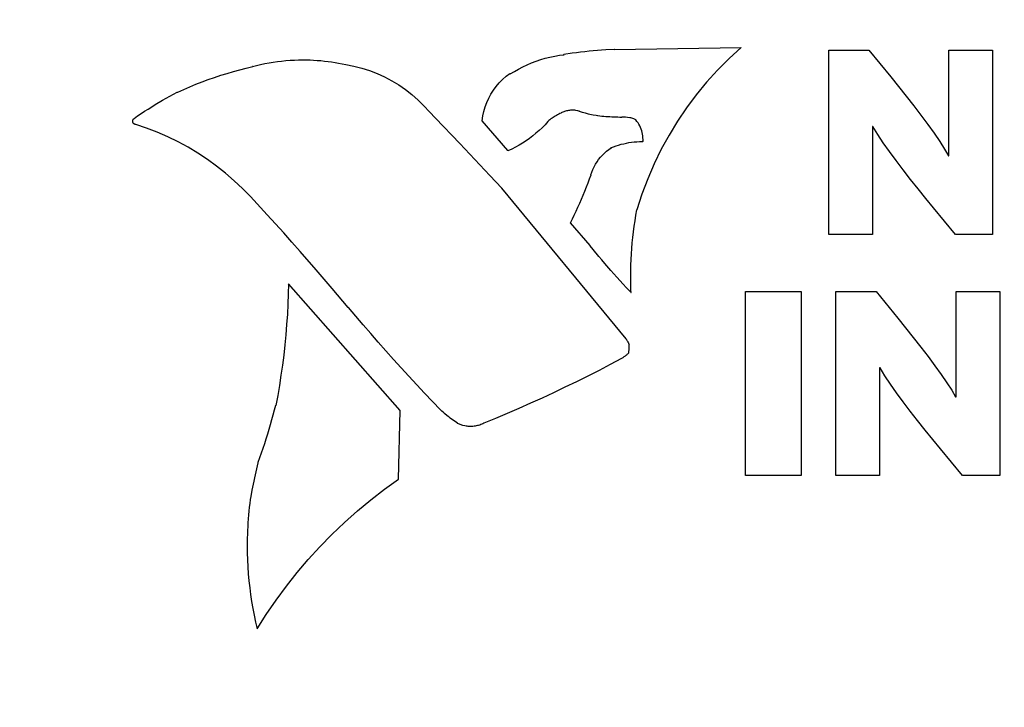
# Model space of a CAD drawing. Header units: inches. Extents: x 0.2 to 16.8, y 0.1 to 10.8.
# Tile 14 of 36: x 4.103 to 4.376, y 7.388 to 7.578. Entities that reach past the tile are written whole.
import ezdxf

# ---------------------------------------------------------------- set-up
doc = ezdxf.new("R2010")
doc.units = ezdxf.units.IN
doc.header["$LTSCALE"] = 0.935
doc.header["$MEASUREMENT"] = 0
doc.layers.get('0').update_dxf_attribs({"linetype": 'CONTINUOUS'})
doc.layers.add('DIMENSIONS', color=7, linetype='CONTINUOUS')
doc.styles.get("Standard").update_dxf_attribs({"font": 'txt', "width": 0.8})
doc.dimstyles.new('DIMSTYLE_1', dxfattribs={"dimtxt": 0.125, "dimasz": 0.18, "dimexe": 0.18, "dimexo": 0.0625, "dimgap": 0.09, "dimtad": 0, "dimtih": 1, "dimtoh": 1, "dimdec": 3, "dimzin": 4, "dimdsep": 46, "dimtxsty": 'STANDARD', "dimblk": '_FILLED', "dimblk1": '_FILLED', "dimblk2": '_FILLED', "dimcen": 0.09, "dimadec": 0, "dimazin": 0, "dimtp": 0.001, "dimtm": 0.001, "dimtfac": 1, "dimtdec": 3, "dimtofl": 0, "dimtmove": 0, "dimatfit": 3, "dimldrblk": '_FILLED', "dimfxl": 1, "dimtolj": 1, "dimtzin": 4, "dimarcsym": 0})

# ---------------------------------------------------------------- blocks, each defined once
blk = doc.blocks.new('*D5')
at = {"layer": 'DIMENSIONS', "color": 2, "linetype": 'CONTINUOUS'}
blk.add_line((4.25283, 4.9519), (2.61883, 4.9519), dxfattribs=at)
at = {"layer": 'DIMENSIONS', "color": 2, "linetype": 'CONTINUOUS', "width": 0.8}
for s, p in [('[', (1.85633, 4.8894)), (']', (2.45633, 4.8894)), ('2.804', (1.23133, 4.8894)), ('71.23', (1.95633, 4.8894)), ('-', (1.13133, 4.8894))]:
    blk.add_text(s, height=0.125, dxfattribs=at).set_placement(p)
blk = doc.blocks.new('_FILLED')
at = {"color": 0, "linetype": 'BYBLOCK'}
blk.add_solid([(0, 0), (-1, 0.1736), (-1, -0.1736)], dxfattribs=at)
blk = doc.blocks.new('*D10')
at = {"layer": 'DIMENSIONS', "color": 2, "linetype": 'CONTINUOUS'}
blk.add_line((4.50033, 6.43964), (4.50033, 8.56589), dxfattribs=at)
at = {"layer": 'DIMENSIONS', "color": 2, "linetype": 'CONTINUOUS', "width": 0.8}
for s, p in [(']', (4.56283, 10.05339)), ('22.86', (4.56283, 9.55339)), ('[', (4.56283, 9.45339)), ('.900', (4.56283, 8.92839)), ('3X ', (4.56283, 8.62839))]:
    blk.add_text(s, height=0.125, rotation=90, dxfattribs=at).set_placement(p)
blk = doc.blocks.new('*D11')
at = {"layer": 'DIMENSIONS', "color": 2, "linetype": 'CONTINUOUS'}
blk.add_line((4.04004, 6.046), (4.04004, 8.56589), dxfattribs=at)
at = {"layer": 'DIMENSIONS', "color": 2, "linetype": 'CONTINUOUS', "width": 0.8}
for s, p in [(']', (4.10254, 10.05339)), ('11.17', (4.10254, 9.55339)), ('[', (4.10254, 9.45339)), ('.440', (4.10254, 8.92839)), ('2X ', (4.10254, 8.62839))]:
    blk.add_text(s, height=0.125, rotation=90, dxfattribs=at).set_placement(p)
blk = doc.blocks.new('*D12')
at = {"layer": 'DIMENSIONS', "color": 2, "linetype": 'CONTINUOUS'}
blk.add_line((4.04004, 5.99664), (4.04004, 8.56589), dxfattribs=at)
at = {"layer": 'DIMENSIONS', "color": 2, "linetype": 'CONTINUOUS', "width": 0.8}
for s, p in [(']', (4.10254, 10.05339)), ('11.17', (4.10254, 9.55339)), ('[', (4.10254, 9.45339)), ('.440', (4.10254, 8.92839)), ('2X ', (4.10254, 8.62839))]:
    blk.add_text(s, height=0.125, rotation=90, dxfattribs=at).set_placement(p)
blk = doc.blocks.new('*D15')
at = {"layer": 'DIMENSIONS', "color": 2, "linetype": 'CONTINUOUS'}
blk.add_line((4.96062, 5.99664), (4.96062, 8.56589), dxfattribs=at)
at = {"layer": 'DIMENSIONS', "color": 2, "linetype": 'CONTINUOUS', "width": 0.8}
for s, p in [(']', (5.02312, 10.15339)), ('34.55', (5.02312, 9.65339)), ('[', (5.02312, 9.55339)), ('1.360', (5.02312, 8.92839)), ('2X ', (5.02312, 8.62839))]:
    blk.add_text(s, height=0.125, rotation=90, dxfattribs=at).set_placement(p)
blk = doc.blocks.new('*D19')
at = {"layer": 'DIMENSIONS', "color": 2, "linetype": 'CONTINUOUS'}
blk.add_line((4.25283, 5.48339), (2.61883, 5.48339), dxfattribs=at)
at = {"layer": 'DIMENSIONS', "color": 2, "linetype": 'CONTINUOUS', "width": 0.8}
for s, p in [('[', (1.85633, 5.42089)), (']', (2.45633, 5.42089)), ('2.273', (1.23133, 5.42089)), ('57.73', (1.95633, 5.42089)), ('-', (1.13133, 5.42089))]:
    blk.add_text(s, height=0.125, dxfattribs=at).set_placement(p)
blk = doc.blocks.new('*D20')
at = {"layer": 'DIMENSIONS', "color": 2, "linetype": 'CONTINUOUS'}
blk.add_line((4.25283, 6.01489), (2.61883, 6.01489), dxfattribs=at)
at = {"layer": 'DIMENSIONS', "color": 2, "linetype": 'CONTINUOUS', "width": 0.8}
for s, p in [('[', (1.85633, 5.95239)), (']', (2.45633, 5.95239)), ('1.742', (1.23133, 5.95239)), ('44.23', (1.95633, 5.95239)), ('-', (1.13133, 5.95239))]:
    blk.add_text(s, height=0.125, dxfattribs=at).set_placement(p)

msp = doc.modelspace()

# ---------------------------------------------------------------- linework, layer by layer
at = {"color": 7, "linetype": 'CONTINUOUS'}
for p, q in [((4.25979, 7.56922), (4.26095, 7.56934)), ((4.26095, 7.56934), (4.26211, 7.56945)), ((4.26211, 7.56945), (4.26328, 7.56955)), ((4.26328, 7.56955), (4.26444, 7.56964)), ((4.26444, 7.56964), (4.26561, 7.56971)), ((4.26561, 7.56971), (4.26795, 7.56983)), ((4.26795, 7.56983), (4.26803, 7.56973)), ((4.26803, 7.56973), (4.30312, 7.57033)), ((4.30312, 7.57033), (4.29977, 7.56727)), ((4.32742, 7.51852), (4.32742, 7.56956)), ((4.32742, 7.56956), (4.33858, 7.56956)), ((4.33858, 7.56956), (4.34462, 7.56215)), ((4.36076, 7.54033), (4.36076, 7.56956)), ((4.36076, 7.56956), (4.37286, 7.56956)), ((4.37286, 7.56956), (4.37286, 7.51852)), ((4.1757, 7.56656), (4.17687, 7.56668)), ((4.17687, 7.56668), (4.17805, 7.56677)), ((4.17805, 7.56677), (4.17923, 7.56683)), ((4.17923, 7.56683), (4.18041, 7.56687)), ((4.18041, 7.56687), (4.18159, 7.56688)), ((4.18159, 7.56688), (4.18259, 7.56688)), ((4.18259, 7.56688), (4.18359, 7.56685)), ((4.18359, 7.56685), (4.18458, 7.5668)), ((4.18458, 7.5668), (4.18558, 7.56674)), ((4.18558, 7.56674), (4.18657, 7.56666)), ((4.18657, 7.56666), (4.18757, 7.56656)), ((4.24628, 7.56652), (4.24754, 7.56695)), ((4.24754, 7.56695), (4.24882, 7.56732)), ((4.24882, 7.56732), (4.25011, 7.56765)), ((4.25011, 7.56765), (4.25142, 7.56793)), ((4.25142, 7.56793), (4.25274, 7.56815)), ((4.25274, 7.56815), (4.25407, 7.56832)), ((4.25399, 7.56846), (4.2563, 7.5688)), ((4.25407, 7.56832), (4.25399, 7.56846)), ((4.2563, 7.5688), (4.25746, 7.56895)), ((4.25746, 7.56895), (4.25862, 7.56909)), ((4.25862, 7.56909), (4.25979, 7.56922)), ((4.29977, 7.56727), (4.29658, 7.56406)), ((4.16234, 7.56365), (4.16411, 7.56413)), ((4.16411, 7.56413), (4.16589, 7.56458)), ((4.16589, 7.56458), (4.16767, 7.565)), ((4.16759, 7.56504), (4.16873, 7.56533)), ((4.16767, 7.565), (4.16759, 7.56504)), ((4.16873, 7.56533), (4.16988, 7.5656)), ((4.16988, 7.5656), (4.17104, 7.56584)), ((4.17104, 7.56584), (4.1722, 7.56606)), ((4.1722, 7.56606), (4.17336, 7.56625)), ((4.17336, 7.56625), (4.17453, 7.56642)), ((4.17453, 7.56642), (4.1757, 7.56656)), ((4.18757, 7.56656), (4.18856, 7.56644)), ((4.18856, 7.56644), (4.18954, 7.5663)), ((4.18954, 7.5663), (4.19053, 7.56615)), ((4.19053, 7.56615), (4.19151, 7.56597)), ((4.19151, 7.56597), (4.19249, 7.56578)), ((4.19249, 7.56578), (4.19347, 7.56557)), ((4.19347, 7.56557), (4.19347, 7.5656)), ((4.19347, 7.5656), (4.19572, 7.56516)), ((4.19572, 7.56516), (4.19793, 7.5646)), ((4.19793, 7.5646), (4.20009, 7.5639)), ((4.20009, 7.5639), (4.2022, 7.56309)), ((4.24026, 7.56367), (4.24142, 7.56434)), ((4.24142, 7.56434), (4.2426, 7.56496)), ((4.2426, 7.56496), (4.24381, 7.56553)), ((4.24381, 7.56553), (4.24503, 7.56605)), ((4.24503, 7.56605), (4.24628, 7.56652)), ((4.29658, 7.56406), (4.29356, 7.56071)), ((4.15364, 7.56079), (4.15536, 7.56142)), ((4.15536, 7.56142), (4.15709, 7.56203)), ((4.15709, 7.56203), (4.15883, 7.5626)), ((4.15883, 7.5626), (4.16058, 7.56314)), ((4.16058, 7.56314), (4.16234, 7.56365)), ((4.2022, 7.56309), (4.20426, 7.56215)), ((4.20426, 7.56215), (4.20626, 7.5611)), ((4.23606, 7.56053), (4.23698, 7.56146)), ((4.23698, 7.56146), (4.23796, 7.56232)), ((4.23796, 7.56232), (4.23902, 7.56311)), ((4.23902, 7.56311), (4.23912, 7.56297)), ((4.23912, 7.56297), (4.24026, 7.56367)), ((4.34462, 7.56215), (4.34676, 7.5595)), ((4.14687, 7.55795), (4.14854, 7.5587)), ((4.14854, 7.5587), (4.15023, 7.55943)), ((4.15023, 7.55943), (4.15193, 7.56012)), ((4.15193, 7.56012), (4.15364, 7.56079)), ((4.20626, 7.5611), (4.20819, 7.55993)), ((4.20819, 7.55993), (4.21005, 7.55865)), ((4.21005, 7.55865), (4.21184, 7.55726)), ((4.23375, 7.55741), (4.23445, 7.5585)), ((4.23445, 7.5585), (4.23522, 7.55954)), ((4.23522, 7.55954), (4.23606, 7.56053)), ((4.29356, 7.56071), (4.2907, 7.55723)), ((4.34676, 7.5595), (4.34889, 7.55682)), ((4.14066, 7.55449), (4.14268, 7.55569)), ((4.14268, 7.55569), (4.14369, 7.55627)), ((4.14369, 7.55627), (4.14574, 7.55741)), ((4.14574, 7.55741), (4.14677, 7.55796)), ((4.14677, 7.55796), (4.14687, 7.55795)), ((4.21184, 7.55726), (4.21354, 7.55576)), ((4.21354, 7.55576), (4.21516, 7.55416)), ((4.2326, 7.55509), (4.23314, 7.55627)), ((4.23314, 7.55627), (4.23375, 7.55741)), ((4.2907, 7.55723), (4.288, 7.55363)), ((4.34889, 7.55682), (4.35099, 7.55415)), ((4.13769, 7.55263), (4.13867, 7.55326)), ((4.13867, 7.55326), (4.13967, 7.55388)), ((4.13967, 7.55388), (4.14066, 7.55449)), ((4.21516, 7.55416), (4.21669, 7.55245)), ((4.23179, 7.55262), (4.23215, 7.55387)), ((4.23215, 7.55387), (4.2326, 7.55509)), ((4.288, 7.55363), (4.28548, 7.5499)), ((4.35099, 7.55415), (4.35301, 7.55152)), ((4.13444, 7.55019), (4.13447, 7.55026)), ((4.13447, 7.55026), (4.13451, 7.55033)), ((4.13451, 7.55033), (4.13455, 7.5504)), ((4.13455, 7.5504), (4.1346, 7.55046)), ((4.1346, 7.55046), (4.13465, 7.55052)), ((4.13465, 7.55052), (4.1347, 7.55057)), ((4.1347, 7.55057), (4.13476, 7.55062)), ((4.13476, 7.55062), (4.13482, 7.55066)), ((4.13477, 7.55068), (4.13573, 7.55134)), ((4.13482, 7.55066), (4.13477, 7.55068)), ((4.13573, 7.55134), (4.13671, 7.55199)), ((4.13671, 7.55199), (4.13769, 7.55263)), ((4.21669, 7.55245), (4.21671, 7.55244)), ((4.21671, 7.55244), (4.21838, 7.55069)), ((4.21838, 7.55069), (4.22508, 7.54367)), ((4.23133, 7.55002), (4.23151, 7.55133)), ((4.23151, 7.55133), (4.23179, 7.55262)), ((4.2501, 7.55028), (4.24982, 7.55005)), ((4.25038, 7.5505), (4.2501, 7.55028)), ((4.25068, 7.55072), (4.25038, 7.5505)), ((4.25098, 7.55093), (4.25068, 7.55072)), ((4.25128, 7.55113), (4.25098, 7.55093)), ((4.25159, 7.55132), (4.25128, 7.55113)), ((4.25191, 7.5515), (4.25159, 7.55132)), ((4.25223, 7.55167), (4.25191, 7.5515)), ((4.25255, 7.55183), (4.25223, 7.55167)), ((4.25288, 7.55198), (4.25255, 7.55183)), ((4.25322, 7.55213), (4.25288, 7.55198)), ((4.25343, 7.55228), (4.25319, 7.55216)), ((4.25319, 7.55216), (4.25322, 7.55213)), ((4.25368, 7.55239), (4.25343, 7.55228)), ((4.25393, 7.55249), (4.25368, 7.55239)), ((4.25419, 7.55258), (4.25393, 7.55249)), ((4.25445, 7.55266), (4.25419, 7.55258)), ((4.25471, 7.55273), (4.25445, 7.55266)), ((4.25498, 7.55279), (4.25471, 7.55273)), ((4.25524, 7.55284), (4.25498, 7.55279)), ((4.25551, 7.55288), (4.25524, 7.55284)), ((4.25578, 7.55291), (4.25551, 7.55288)), ((4.25632, 7.55293), (4.25578, 7.55291)), ((4.25649, 7.55293), (4.25632, 7.55293)), ((4.25699, 7.5529), (4.25649, 7.55293)), ((4.25732, 7.55286), (4.25699, 7.5529)), ((4.25781, 7.55277), (4.25732, 7.55286)), ((4.25813, 7.55269), (4.25781, 7.55277)), ((4.25829, 7.55264), (4.25813, 7.55269)), ((4.2583, 7.5526), (4.25829, 7.55264)), ((4.25912, 7.55232), (4.2583, 7.5526)), ((4.25953, 7.55219), (4.25912, 7.55232)), ((4.25995, 7.55207), (4.25953, 7.55219)), ((4.26078, 7.55185), (4.25995, 7.55207)), ((4.2612, 7.55175), (4.26078, 7.55185)), ((4.26163, 7.55166), (4.2612, 7.55175)), ((4.26205, 7.55158), (4.26163, 7.55166)), ((4.26291, 7.55144), (4.26205, 7.55158)), ((4.26334, 7.55138), (4.26291, 7.55144)), ((4.26335, 7.55134), (4.26334, 7.55138)), ((4.26391, 7.55129), (4.26335, 7.55134)), ((4.26446, 7.55123), (4.26391, 7.55129)), ((4.26502, 7.55119), (4.26446, 7.55123)), ((4.26557, 7.55114), (4.26502, 7.55119)), ((4.26613, 7.5511), (4.26557, 7.55114)), ((4.26669, 7.55107), (4.26613, 7.5511)), ((4.26724, 7.55103), (4.26669, 7.55107)), ((4.2678, 7.55101), (4.26724, 7.55103)), ((4.26835, 7.55098), (4.2678, 7.55101)), ((4.26891, 7.55096), (4.26835, 7.55098)), ((4.26947, 7.55095), (4.26891, 7.55096)), ((4.27002, 7.55093), (4.26947, 7.55095)), ((4.27005, 7.55103), (4.27002, 7.55093)), ((4.27043, 7.55103), (4.27005, 7.55103)), ((4.27104, 7.55101), (4.27043, 7.55103)), ((4.27164, 7.55095), (4.27104, 7.55101)), ((4.27223, 7.55085), (4.27164, 7.55095)), ((4.27253, 7.55078), (4.27223, 7.55085)), ((4.27311, 7.55062), (4.27253, 7.55078)), ((4.27339, 7.55052), (4.27311, 7.55062)), ((4.27396, 7.5503), (4.27339, 7.55052)), ((4.27394, 7.55022), (4.27396, 7.5503)), ((4.35301, 7.55152), (4.35491, 7.54897)), ((4.13439, 7.54997), (4.1344, 7.55004)), ((4.13439, 7.54989), (4.13439, 7.54997)), ((4.1344, 7.54977), (4.13439, 7.54989)), ((4.1344, 7.55004), (4.13442, 7.55012)), ((4.13442, 7.54966), (4.1344, 7.54977)), ((4.13442, 7.55012), (4.13444, 7.55019)), ((4.13445, 7.54955), (4.13442, 7.54966)), ((4.1345, 7.54945), (4.13445, 7.54955)), ((4.13456, 7.54936), (4.1345, 7.54945)), ((4.13464, 7.54927), (4.13456, 7.54936)), ((4.13472, 7.5492), (4.13464, 7.54927)), ((4.13481, 7.54913), (4.13472, 7.5492)), ((4.1349, 7.54908), (4.13481, 7.54913)), ((4.13501, 7.54904), (4.1349, 7.54908)), ((4.13512, 7.54901), (4.13501, 7.54904)), ((4.13523, 7.54898), (4.13512, 7.54901)), ((4.13825, 7.54796), (4.13523, 7.54898)), ((4.14121, 7.54682), (4.13825, 7.54796)), ((4.23842, 7.54174), (4.23133, 7.55002)), ((4.24795, 7.54809), (4.24711, 7.5473)), ((4.24876, 7.54891), (4.24795, 7.54809)), ((4.24954, 7.54977), (4.24876, 7.54891)), ((4.24982, 7.55005), (4.24954, 7.54981)), ((4.24954, 7.54981), (4.24954, 7.54977)), ((4.27425, 7.54983), (4.27394, 7.55022)), ((4.27454, 7.54943), (4.27425, 7.54983)), ((4.2748, 7.54902), (4.27454, 7.54943)), ((4.27503, 7.54859), (4.2748, 7.54902)), ((4.27523, 7.54815), (4.27503, 7.54859)), ((4.27542, 7.5477), (4.27523, 7.54815)), ((4.27557, 7.54724), (4.27542, 7.5477)), ((4.28548, 7.5499), (4.28314, 7.54606)), ((4.33953, 7.54841), (4.33953, 7.51852)), ((4.33968, 7.54841), (4.33953, 7.54841)), ((4.34101, 7.54622), (4.33968, 7.54841)), ((4.35491, 7.54897), (4.35666, 7.54654)), ((4.14412, 7.54555), (4.14121, 7.54682)), ((4.14697, 7.54416), (4.14412, 7.54555)), ((4.24443, 7.54511), (4.24349, 7.54445)), ((4.24535, 7.54581), (4.24443, 7.54511)), ((4.24624, 7.54654), (4.24535, 7.54581)), ((4.24711, 7.5473), (4.24624, 7.54654)), ((4.27569, 7.54677), (4.27557, 7.54724)), ((4.27579, 7.5463), (4.27569, 7.54677)), ((4.27586, 7.54581), (4.27579, 7.5463)), ((4.27591, 7.54532), (4.27586, 7.54581)), ((4.27592, 7.54483), (4.27591, 7.54532)), ((4.27592, 7.54477), (4.27592, 7.54483)), ((4.27592, 7.5446), (4.27592, 7.54477)), ((4.28314, 7.54606), (4.28098, 7.54211)), ((4.34254, 7.54391), (4.34101, 7.54622)), ((4.35666, 7.54654), (4.35822, 7.54427)), ((4.14975, 7.54265), (4.14697, 7.54416)), ((4.15247, 7.54102), (4.14975, 7.54265)), ((4.22508, 7.54367), (4.23341, 7.53487)), ((4.2395, 7.54213), (4.23845, 7.54164)), ((4.24053, 7.54266), (4.2395, 7.54213)), ((4.24153, 7.54322), (4.24053, 7.54266)), ((4.24252, 7.54382), (4.24153, 7.54322)), ((4.24349, 7.54445), (4.24252, 7.54382)), ((4.2658, 7.54157), (4.26643, 7.54206)), ((4.26643, 7.54206), (4.26709, 7.54251)), ((4.26704, 7.54255), (4.26773, 7.54282)), ((4.26709, 7.54251), (4.26704, 7.54255)), ((4.26773, 7.54282), (4.26844, 7.54306)), ((4.26844, 7.54306), (4.26914, 7.54328)), ((4.26914, 7.54328), (4.26986, 7.54348)), ((4.26986, 7.54348), (4.27058, 7.54366)), ((4.27058, 7.54366), (4.2713, 7.54381)), ((4.2713, 7.54381), (4.27203, 7.54394)), ((4.27203, 7.54394), (4.27276, 7.54405)), ((4.27276, 7.54405), (4.2735, 7.54413)), ((4.2735, 7.54413), (4.27424, 7.54419)), ((4.27424, 7.54419), (4.27498, 7.54422)), ((4.27498, 7.54422), (4.27572, 7.54423)), ((4.27572, 7.54423), (4.27587, 7.54423)), ((4.27587, 7.54423), (4.2759, 7.54415)), ((4.2759, 7.54427), (4.27591, 7.54432)), ((4.2759, 7.54421), (4.2759, 7.54427)), ((4.2759, 7.54415), (4.2759, 7.54421)), ((4.27591, 7.54449), (4.27592, 7.54455)), ((4.27591, 7.54444), (4.27591, 7.54449)), ((4.27591, 7.54432), (4.27591, 7.54444)), ((4.27592, 7.54455), (4.27592, 7.5446)), ((4.28098, 7.54211), (4.279, 7.53806)), ((4.34425, 7.54148), (4.34254, 7.54391)), ((4.35822, 7.54427), (4.35954, 7.54218)), ((4.35954, 7.54218), (4.3606, 7.54033)), ((4.15511, 7.53929), (4.15247, 7.54102)), ((4.23845, 7.54164), (4.23842, 7.54174)), ((4.26361, 7.53928), (4.26411, 7.5399)), ((4.26411, 7.5399), (4.26464, 7.54049)), ((4.26464, 7.54049), (4.2652, 7.54104)), ((4.2652, 7.54104), (4.2658, 7.54157)), ((4.34609, 7.53896), (4.34425, 7.54148)), ((4.3606, 7.54033), (4.36076, 7.54033)), ((4.15768, 7.53743), (4.15511, 7.53929)), ((4.16017, 7.53547), (4.15768, 7.53743)), ((4.26203, 7.53654), (4.26236, 7.53726)), ((4.26236, 7.53726), (4.26274, 7.53796)), ((4.26274, 7.53796), (4.26316, 7.53863)), ((4.26316, 7.53863), (4.26361, 7.53928)), ((4.279, 7.53806), (4.27722, 7.53392)), ((4.34805, 7.53639), (4.34609, 7.53896)), ((4.16257, 7.5334), (4.16017, 7.53547)), ((4.23341, 7.53487), (4.23674, 7.53133)), ((4.26068, 7.53279), (4.26111, 7.53392)), ((4.26111, 7.53392), (4.26153, 7.53505)), ((4.26148, 7.53504), (4.26173, 7.5358)), ((4.26153, 7.53505), (4.26148, 7.53504)), ((4.26173, 7.5358), (4.26203, 7.53654)), ((4.27722, 7.53392), (4.27562, 7.52968)), ((4.35009, 7.53377), (4.34805, 7.53639)), ((4.16489, 7.53123), (4.16257, 7.5334)), ((4.16712, 7.52895), (4.16489, 7.53123)), ((4.23674, 7.53133), (4.2367, 7.53129)), ((4.2367, 7.53129), (4.27119, 7.48955)), ((4.25978, 7.53054), (4.26023, 7.53166)), ((4.26023, 7.53166), (4.26068, 7.53279)), ((4.3522, 7.53114), (4.35009, 7.53377)), ((4.35433, 7.52851), (4.3522, 7.53114)), ((4.16709, 7.52902), (4.16712, 7.52895)), ((4.1717, 7.52399), (4.16709, 7.52902)), ((4.25884, 7.5283), (4.25932, 7.52942)), ((4.25932, 7.52942), (4.25978, 7.53054)), ((4.27562, 7.52968), (4.27423, 7.52537)), ((4.35646, 7.52591), (4.35433, 7.52851)), ((4.25736, 7.52498), (4.25787, 7.52608)), ((4.25787, 7.52608), (4.25836, 7.52719)), ((4.25836, 7.52719), (4.25884, 7.5283)), ((4.36258, 7.51852), (4.35646, 7.52591)), ((4.17399, 7.52146), (4.1717, 7.52399)), ((4.25632, 7.52279), (4.25684, 7.52389)), ((4.25684, 7.52389), (4.25736, 7.52498)), ((4.27387, 7.52382), (4.27362, 7.5223)), ((4.27415, 7.52534), (4.27387, 7.52382)), ((4.27423, 7.52537), (4.27415, 7.52534)), ((4.17627, 7.51892), (4.17399, 7.52146)), ((4.25578, 7.52171), (4.25632, 7.52279)), ((4.26123, 7.51544), (4.25578, 7.52171)), ((4.2734, 7.52077), (4.27319, 7.51925)), ((4.27362, 7.5223), (4.2734, 7.52077)), ((4.17855, 7.51637), (4.17627, 7.51892)), ((4.27301, 7.51771), (4.27286, 7.51618)), ((4.27319, 7.51925), (4.27301, 7.51771)), ((4.33953, 7.51852), (4.32742, 7.51852)), ((4.37286, 7.51852), (4.36258, 7.51852)), ((4.18081, 7.51381), (4.17855, 7.51637)), ((4.26126, 7.51534), (4.26123, 7.51544)), ((4.26206, 7.51436), (4.26126, 7.51534)), ((4.27286, 7.51618), (4.27272, 7.51464)), ((4.18529, 7.50867), (4.18081, 7.51381)), ((4.26369, 7.5124), (4.26206, 7.51436)), ((4.26451, 7.51143), (4.26369, 7.5124)), ((4.27262, 7.5131), (4.27253, 7.51156)), ((4.27272, 7.51464), (4.27262, 7.5131)), ((4.26533, 7.51047), (4.26451, 7.51143)), ((4.267, 7.50855), (4.26533, 7.51047)), ((4.27247, 7.51002), (4.27244, 7.50848)), ((4.27253, 7.51156), (4.27247, 7.51002)), ((4.18974, 7.50349), (4.18529, 7.50867)), ((4.26869, 7.50665), (4.267, 7.50855)), ((4.27041, 7.50477), (4.26869, 7.50665)), ((4.27244, 7.50848), (4.27242, 7.50693)), ((4.27242, 7.50693), (4.27242, 7.50656)), ((4.27242, 7.50656), (4.27243, 7.50618)), ((4.1776, 7.50487), (4.17753, 7.50204)), ((4.20854, 7.46972), (4.1776, 7.50487)), ((4.27127, 7.50384), (4.27041, 7.50477)), ((4.27263, 7.50243), (4.27127, 7.50384)), ((4.27243, 7.50618), (4.27244, 7.50543)), ((4.27244, 7.50543), (4.27244, 7.50505)), ((4.27244, 7.50505), (4.27246, 7.5043)), ((4.27246, 7.5043), (4.27248, 7.50355)), ((4.17753, 7.50204), (4.17742, 7.49921)), ((4.19414, 7.49827), (4.18974, 7.50349)), ((4.27248, 7.50355), (4.27249, 7.50318)), ((4.27249, 7.50318), (4.27252, 7.50243)), ((4.27252, 7.50243), (4.27263, 7.50243)), ((4.30438, 7.45168), (4.30438, 7.50272)), ((4.30438, 7.50272), (4.31977, 7.50272)), ((4.31977, 7.50272), (4.31977, 7.45168)), ((4.3294, 7.45168), (4.3294, 7.50272)), ((4.3294, 7.50272), (4.34055, 7.50272)), ((4.34055, 7.50272), (4.3466, 7.49531)), ((4.36273, 7.47349), (4.36273, 7.50272)), ((4.36273, 7.50272), (4.37484, 7.50272)), ((4.37484, 7.50272), (4.37484, 7.45168)), ((4.17742, 7.49921), (4.17728, 7.49638)), ((4.17728, 7.49638), (4.17709, 7.49355)), ((4.1942, 7.49829), (4.19414, 7.49827)), ((4.19832, 7.49345), (4.1942, 7.49829)), ((4.17709, 7.49355), (4.17685, 7.49073)), ((4.2004, 7.49104), (4.19832, 7.49345)), ((4.3466, 7.49531), (4.34873, 7.49266)), ((4.17685, 7.49073), (4.17658, 7.48791)), ((4.20249, 7.48865), (4.2004, 7.49104)), ((4.34873, 7.49266), (4.35087, 7.48998)), ((4.17658, 7.48791), (4.17627, 7.4851)), ((4.2046, 7.48627), (4.20249, 7.48865)), ((4.27119, 7.48955), (4.27122, 7.48955)), ((4.27122, 7.48955), (4.2713, 7.48943)), ((4.2713, 7.48943), (4.27138, 7.48931)), ((4.27138, 7.48931), (4.27145, 7.48919)), ((4.27145, 7.48919), (4.27153, 7.48906)), ((4.27153, 7.48906), (4.2716, 7.48894)), ((4.2716, 7.48894), (4.27167, 7.48882)), ((4.27167, 7.48882), (4.27174, 7.48869)), ((4.27174, 7.48869), (4.27181, 7.48856)), ((4.27181, 7.48856), (4.27188, 7.48844)), ((4.27188, 7.48844), (4.27194, 7.48831)), ((4.27194, 7.48831), (4.27201, 7.48818)), ((4.27196, 7.48811), (4.27197, 7.48797)), ((4.27207, 7.48805), (4.27196, 7.48811)), ((4.27197, 7.48797), (4.27198, 7.4879)), ((4.27198, 7.4879), (4.27198, 7.48784)), ((4.27198, 7.48784), (4.27199, 7.4877)), ((4.27199, 7.4877), (4.272, 7.48763)), ((4.272, 7.48763), (4.272, 7.48757)), ((4.272, 7.48757), (4.272, 7.48743)), ((4.272, 7.48743), (4.272, 7.48736)), ((4.27201, 7.48818), (4.27207, 7.48805)), ((4.35087, 7.48998), (4.35297, 7.48731)), ((4.17627, 7.4851), (4.17592, 7.48229)), ((4.20672, 7.4839), (4.2046, 7.48627)), ((4.27081, 7.4847), (4.27064, 7.48459)), ((4.27098, 7.48483), (4.27081, 7.4847)), ((4.27114, 7.48495), (4.27098, 7.48483)), ((4.2713, 7.48508), (4.27114, 7.48495)), ((4.27146, 7.48521), (4.2713, 7.48508)), ((4.27162, 7.48535), (4.27146, 7.48521)), ((4.27177, 7.48549), (4.27162, 7.48535)), ((4.27192, 7.48563), (4.27177, 7.48549)), ((4.2719, 7.48592), (4.27187, 7.48565)), ((4.27187, 7.48565), (4.27192, 7.48563)), ((4.27192, 7.48606), (4.2719, 7.48592)), ((4.27194, 7.4862), (4.27192, 7.48606)), ((4.27195, 7.48633), (4.27194, 7.4862)), ((4.27197, 7.48647), (4.27195, 7.48633)), ((4.27198, 7.48661), (4.27197, 7.48647)), ((4.27199, 7.48674), (4.27198, 7.48661)), ((4.272, 7.48702), (4.27199, 7.48688)), ((4.27199, 7.48688), (4.27199, 7.48674)), ((4.272, 7.48736), (4.272, 7.48729)), ((4.272, 7.48729), (4.272, 7.48716)), ((4.272, 7.48716), (4.272, 7.48702)), ((4.35297, 7.48731), (4.35499, 7.48468)), ((4.17592, 7.48229), (4.17552, 7.47949)), ((4.20886, 7.48155), (4.20672, 7.4839)), ((4.26684, 7.48248), (4.26372, 7.48086)), ((4.26994, 7.48413), (4.26684, 7.48248)), ((4.27012, 7.48425), (4.26994, 7.48415)), ((4.26994, 7.48415), (4.26994, 7.48413)), ((4.2703, 7.48436), (4.27012, 7.48425)), ((4.27047, 7.48447), (4.2703, 7.48436)), ((4.27064, 7.48459), (4.27047, 7.48447)), ((4.35499, 7.48468), (4.35689, 7.48213)), ((4.35689, 7.48213), (4.35864, 7.4797)), ((4.17552, 7.47949), (4.17508, 7.47669)), ((4.211, 7.47921), (4.20886, 7.48155)), ((4.26059, 7.47927), (4.25744, 7.4777)), ((4.26372, 7.48086), (4.26059, 7.47927)), ((4.3415, 7.48157), (4.3415, 7.45168)), ((4.34165, 7.48157), (4.3415, 7.48157)), ((4.34298, 7.47938), (4.34165, 7.48157)), ((4.34452, 7.47707), (4.34298, 7.47938)), ((4.35864, 7.4797), (4.3602, 7.47743)), ((4.17508, 7.47669), (4.17461, 7.4739)), ((4.21317, 7.47688), (4.211, 7.47921)), ((4.21534, 7.47456), (4.21317, 7.47688)), ((4.25744, 7.4777), (4.25428, 7.47617)), ((4.34622, 7.47464), (4.34452, 7.47707)), ((4.3602, 7.47743), (4.36152, 7.47534)), ((4.17461, 7.4739), (4.17409, 7.47111)), ((4.21753, 7.47225), (4.21534, 7.47456)), ((4.25111, 7.47466), (4.24792, 7.47318)), ((4.25428, 7.47617), (4.25111, 7.47466)), ((4.34806, 7.47212), (4.34622, 7.47464)), ((4.36152, 7.47534), (4.36258, 7.47349)), ((4.17397, 7.47113), (4.17363, 7.46979)), ((4.17409, 7.47111), (4.17397, 7.47113)), ((4.21973, 7.46996), (4.21753, 7.47225)), ((4.24472, 7.47173), (4.2415, 7.47031)), ((4.24792, 7.47318), (4.24472, 7.47173)), ((4.35002, 7.46955), (4.34806, 7.47212)), ((4.36258, 7.47349), (4.36273, 7.47349)), ((4.17329, 7.46845), (4.17293, 7.46712)), ((4.17363, 7.46979), (4.17329, 7.46845)), ((4.20815, 7.45072), (4.20854, 7.46972)), ((4.21973, 7.46991), (4.21973, 7.46996)), ((4.2201, 7.46957), (4.21973, 7.46991)), ((4.22048, 7.46923), (4.2201, 7.46957)), ((4.22086, 7.4689), (4.22048, 7.46923)), ((4.22163, 7.46826), (4.22086, 7.4689)), ((4.23827, 7.46892), (4.23503, 7.46756)), ((4.2415, 7.47031), (4.23827, 7.46892)), ((4.35207, 7.46693), (4.35002, 7.46955)), ((4.17255, 7.46579), (4.17216, 7.46446)), ((4.17293, 7.46712), (4.17255, 7.46579)), ((4.22203, 7.46795), (4.22163, 7.46826)), ((4.22242, 7.46764), (4.22203, 7.46795)), ((4.22283, 7.46734), (4.22242, 7.46764)), ((4.22323, 7.46704), (4.22283, 7.46734)), ((4.22364, 7.46675), (4.22323, 7.46704)), ((4.22406, 7.46647), (4.22364, 7.46675)), ((4.22448, 7.46619), (4.22406, 7.46647)), ((4.2245, 7.46616), (4.22448, 7.46619)), ((4.22507, 7.4659), (4.2245, 7.46616)), ((4.22565, 7.46568), (4.22507, 7.4659)), ((4.22595, 7.46559), (4.22565, 7.46568)), ((4.22655, 7.46545), (4.22595, 7.46559)), ((4.23032, 7.46561), (4.23001, 7.46553)), ((4.23062, 7.46571), (4.23032, 7.46561)), ((4.23093, 7.46582), (4.23062, 7.46571)), ((4.23123, 7.46594), (4.23093, 7.46582)), ((4.23152, 7.46607), (4.23123, 7.46594)), ((4.23181, 7.46622), (4.23152, 7.46607)), ((4.23503, 7.46756), (4.23177, 7.46623)), ((4.23177, 7.46623), (4.2318, 7.46619)), ((4.2318, 7.46619), (4.23181, 7.46622)), ((4.35417, 7.4643), (4.35207, 7.46693)), ((4.17176, 7.46314), (4.17134, 7.46183)), ((4.17216, 7.46446), (4.17176, 7.46314)), ((4.22685, 7.46539), (4.22655, 7.46545)), ((4.22716, 7.46535), (4.22685, 7.46539)), ((4.22747, 7.46532), (4.22716, 7.46535)), ((4.22778, 7.4653), (4.22747, 7.46532)), ((4.22842, 7.4653), (4.22778, 7.4653)), ((4.22874, 7.46532), (4.22842, 7.4653)), ((4.22906, 7.46535), (4.22874, 7.46532)), ((4.22938, 7.4654), (4.22906, 7.46535)), ((4.22969, 7.46546), (4.22938, 7.4654)), ((4.23001, 7.46553), (4.22969, 7.46546)), ((4.3563, 7.46167), (4.35417, 7.4643)), ((4.17091, 7.46052), (4.17047, 7.45921)), ((4.17134, 7.46183), (4.17091, 7.46052)), ((4.35844, 7.45907), (4.3563, 7.46167)), ((4.17001, 7.45791), (4.16954, 7.45661)), ((4.17047, 7.45921), (4.17001, 7.45791)), ((4.36456, 7.45168), (4.35844, 7.45907)), ((4.16911, 7.45527), (4.1689, 7.45443)), ((4.16954, 7.45661), (4.16906, 7.45531)), ((4.16906, 7.45531), (4.16911, 7.45527)), ((4.1687, 7.45358), (4.16832, 7.45189)), ((4.1689, 7.45443), (4.1687, 7.45358)), ((4.16778, 7.44933), (4.16761, 7.44848)), ((4.16795, 7.45019), (4.16778, 7.44933)), ((4.16813, 7.45104), (4.16795, 7.45019)), ((4.16832, 7.45189), (4.16813, 7.45104)), ((4.2042, 7.44789), (4.20811, 7.45069)), ((4.20811, 7.45069), (4.20815, 7.45072)), ((4.31977, 7.45168), (4.30438, 7.45168)), ((4.3415, 7.45168), (4.3294, 7.45168)), ((4.37484, 7.45168), (4.36456, 7.45168)), ((4.16745, 7.44763), (4.16714, 7.44592)), ((4.16761, 7.44848), (4.16745, 7.44763)), ((4.2004, 7.44496), (4.2042, 7.44789)), ((4.16686, 7.44399), (4.16673, 7.44293)), ((4.167, 7.44506), (4.16686, 7.44399)), ((4.16714, 7.44592), (4.167, 7.44506)), ((4.19671, 7.4419), (4.2004, 7.44496)), ((4.16662, 7.44186), (4.16652, 7.44079)), ((4.16673, 7.44293), (4.16662, 7.44186)), ((4.19313, 7.43872), (4.19671, 7.4419)), ((4.16635, 7.43865), (4.16629, 7.43758)), ((4.16643, 7.43972), (4.16635, 7.43865)), ((4.16652, 7.44079), (4.16643, 7.43972)), ((4.18966, 7.43542), (4.19313, 7.43872)), ((4.16623, 7.43651), (4.16619, 7.43544)), ((4.16629, 7.43758), (4.16623, 7.43651)), ((4.16615, 7.43329), (4.16614, 7.43221)), ((4.16616, 7.43436), (4.16615, 7.43329)), ((4.16619, 7.43544), (4.16616, 7.43436)), ((4.18631, 7.432), (4.18966, 7.43542)), ((4.16614, 7.43221), (4.16616, 7.43028)), ((4.16616, 7.43028), (4.16622, 7.42834)), ((4.18309, 7.42847), (4.18631, 7.432)), ((4.16622, 7.42834), (4.16631, 7.42641)), ((4.17998, 7.42482), (4.18309, 7.42847)), ((4.16631, 7.42641), (4.16645, 7.42448)), ((4.17701, 7.42107), (4.17998, 7.42482)), ((4.16645, 7.42448), (4.16663, 7.42255)), ((4.16663, 7.42255), (4.16684, 7.42063)), ((4.16684, 7.42063), (4.16709, 7.41871)), ((4.17416, 7.41721), (4.17701, 7.42107)), ((4.16709, 7.41871), (4.16738, 7.4168)), ((4.16738, 7.4168), (4.16771, 7.41489)), ((4.17144, 7.41325), (4.17416, 7.41721)), ((4.16771, 7.41489), (4.16807, 7.41299)), ((4.16807, 7.41299), (4.16848, 7.4111)), ((4.16848, 7.4111), (4.16892, 7.40921)), ((4.16887, 7.4092), (4.17144, 7.41325)), ((4.16892, 7.40921), (4.16887, 7.4092))]:
    msp.add_line(p, q, dxfattribs=at)

# ---------------------------------------------------------------- dimensions: what is measured, and where the dimension line sits
at = {"layer": 'DIMENSIONS', "color": 2, "linetype": 'CONTINUOUS'}
for feature_location, offset, dtype, origin, text, picture, middle in [((4.96062, 5.99664), (0, 2.56925), 1, (3.60033, 7.99989), '2X <>', '*D15', (4.96062, 9.44089)), ((4.50033, 6.43964), (0, 2.12626), 1, (3.60033, 7.99989), '3X <>', '*D10', (4.50033, 9.39089)), ((4.04004, 6.046), (0, 2.51989), 1, (3.60033, 7.99989), '2X <>', '*D11', (4.04004, 9.39089)), ((4.04004, 5.99664), (0, 2.56925), 1, (3.60033, 7.99989), '2X <>', '*D12', (4.04004, 9.39089)), ((4.25283, 4.9519), (-1.634, 0), 0, (3.35683, 7.75639), '-<>', '*D5', (1.84383, 4.9519)), ((4.25283, 5.48339), (-1.634, 0), 0, (3.35683, 7.75639), '-<>', '*D19', (1.84383, 5.48339)), ((4.252832, 6.01489), (-1.634, 0), 0, (3.356832, 7.756394), '-<>', '*D20', (1.843832, 6.01489))]:
    dim = msp.add_ordinate_dim(feature_location=feature_location, offset=offset, dtype=dtype, origin=origin, text=text, dimstyle='DIMSTYLE_1', dxfattribs=at)
    dim.commit()
    dim.dimension.update_dxf_attribs({"geometry": picture, "text_midpoint": middle})

doc.saveas('drawing.dxf')
